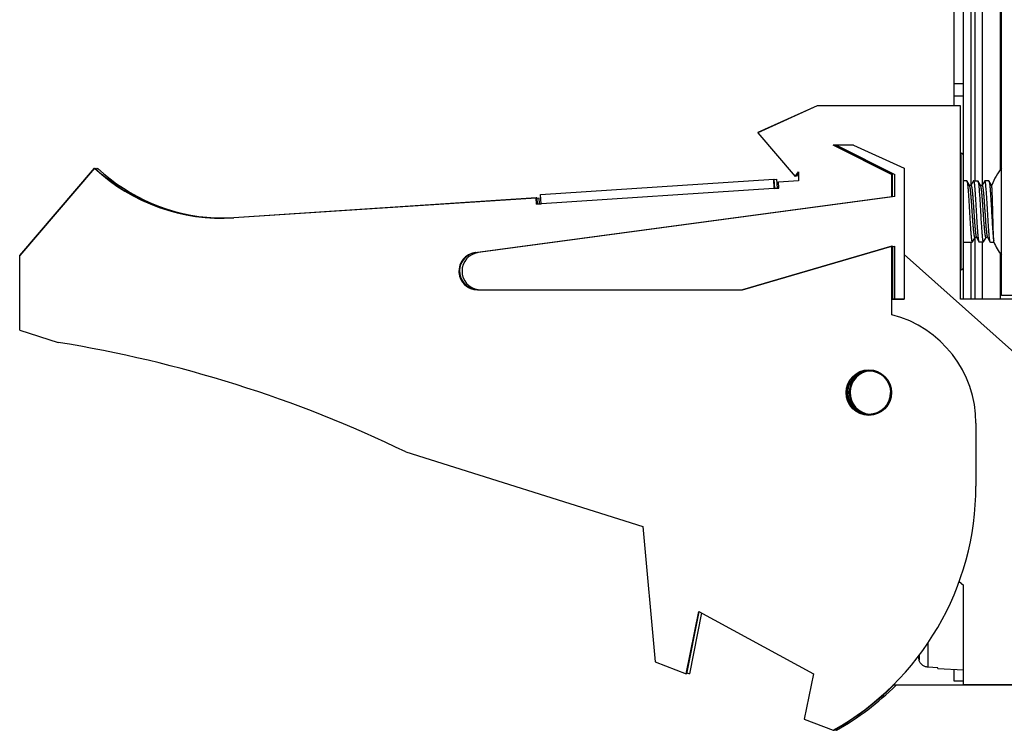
# Model space of a CAD drawing. Header units: inches. Extents: x 0 to 22, y 0 to 17.
# Tile 66 of 121: x 17.4 to 18.9, y 7.3 to 8.5. Entities that reach past the tile are written whole.
import ezdxf

# ---------------------------------------------------------------- set-up
doc = ezdxf.new("R2010")
doc.units = ezdxf.units.IN
doc.header["$LTSCALE"] = 1.21
doc.header["$MEASUREMENT"] = 0
doc.layers.get('0').update_dxf_attribs({"linetype": 'CONTINUOUS'})
doc.layers.add('DIMENSIONS', color=7, linetype='CONTINUOUS')
doc.styles.get("Standard").update_dxf_attribs({"font": 'txt', "width": 0.8})
doc.dimstyles.new('DIMSTYLE_2', dxfattribs={"dimtxt": 0.125, "dimasz": 0.18, "dimexe": 0.125, "dimexo": 0.0625, "dimgap": 0.0625, "dimtad": 0, "dimtih": 1, "dimtoh": 1, "dimzin": 4, "dimdsep": 46, "dimtxsty": 'STANDARD', "dimblk": '_FILLED', "dimblk1": '_FILLED', "dimblk2": '_FILLED', "dimcen": 0.09, "dimadec": 0, "dimazin": 0, "dimtp": 0.01, "dimtm": 0.01, "dimtfac": 1, "dimtofl": 0, "dimtmove": 0, "dimatfit": 3, "dimldrblk": '_FILLED', "dimfxl": 1, "dimtolj": 1, "dimtzin": 4, "dimarcsym": 0})

# ---------------------------------------------------------------- blocks, each defined once
blk = doc.blocks.new('_FILLED')
at = {"color": 0, "linetype": 'BYBLOCK'}
blk.add_solid([(0, 0), (-1, 0.1736), (-1, -0.1736)], dxfattribs=at)
blk = doc.blocks.new('*D53')
at = {"layer": 'DIMENSIONS', "color": 2, "linetype": 'CONTINUOUS'}
for p, q in [((19.0341, 12.4851), (20.5303, 12.4851)), ((20.4053, 12.4851), (20.4053, 10.0776)), ((20.4053, 7.4201), (20.4053, 9.8276)), ((18.9983, 7.4201), (20.5303, 7.4201))]:
    blk.add_line(p, q, dxfattribs=at)
at = {"layer": 'DIMENSIONS', "color": 2, "linetype": 'CONTINUOUS', "xscale": 0.18, "yscale": 0.18, "zscale": 0.18}
for p, rotation in [((20.4053, 12.4851), 90), ((20.4053, 7.4201), 270)]:
    blk.add_blockref('_FILLED', p, dxfattribs=dict(at, rotation=rotation))
at = {"layer": 'DIMENSIONS', "color": 2, "linetype": 'CONTINUOUS', "insert": (20.4053, 10.0151), "char_height": 0.125, "width": 1.225, "attachment_point": 2, "line_spacing_factor": 0.9}
blk.add_mtext('5.07{\\Ftxt.shx;\\W1.000000;\\H0.125000; }[128.7]', dxfattribs=at)

msp = doc.modelspace()

# ---------------------------------------------------------------- linework, layer by layer
at = {"color": 7, "linetype": 'CONTINUOUS'}
for p, q in [((18.8616, 8.3492), (18.8616, 12.4751)), ((18.8766, 8.0392), (18.8766, 12.4851)), ((18.9376, 8.0451), (18.9376, 12.0851)), ((18.9066, 8.677), (18.9066, 8.2221)), ((18.8766, 8.3651), (18.8616, 8.3651)), ((18.6416, 8.3494), (18.5466, 8.3064)), ((18.6416, 8.3492), (18.5466, 8.3062)), ((18.8616, 8.3494), (18.6416, 8.3494)), ((18.8716, 8.3492), (18.6416, 8.3492)), ((18.8716, 8.0392), (18.8716, 8.3492)), ((18.5466, 8.3064), (18.5467, 8.3063)), ((18.5466, 8.3062), (18.6066, 8.2362)), ((18.6998, 8.2862), (18.6676, 8.2862)), ((18.7616, 8.2392), (18.6676, 8.2862)), ((18.668, 8.2862), (18.7616, 8.2394)), ((18.7626, 8.2392), (18.6686, 8.2862)), ((18.6726, 8.2862), (18.7666, 8.2392)), ((18.6998, 8.2862), (18.7816, 8.2492)), ((18.8716, 8.2734), (18.8727, 8.2734)), ((17.3616, 8.1094), (17.4816, 8.2494)), ((17.4816, 8.2492), (17.3616, 8.1092)), ((17.4826, 8.2492), (17.4823, 8.2488)), ((17.4849, 8.2472), (17.4866, 8.2492)), ((18.6066, 8.2362), (18.6116, 8.2437)), ((18.6071, 8.2368), (18.6076, 8.2362)), ((18.6076, 8.2362), (18.6116, 8.2422)), ((18.6094, 8.2388), (18.6116, 8.2362)), ((18.6116, 8.2437), (18.6116, 8.2292)), ((18.7616, 8.2042), (18.7616, 8.2394)), ((18.7626, 8.2042), (18.7626, 8.2392)), ((18.7666, 8.2042), (18.7666, 8.2392)), ((18.7816, 8.2492), (18.7816, 8.0392)), ((18.1977, 8.2073), (18.5719, 8.2318)), ((18.1977, 8.2071), (18.5719, 8.2316)), ((18.5729, 8.2166), (18.5719, 8.2318)), ((18.5719, 8.2315), (18.5729, 8.2316)), ((18.5729, 8.2313), (18.5769, 8.2316)), ((18.5738, 8.2169), (18.5729, 8.2316)), ((18.5778, 8.2172), (18.5769, 8.2316)), ((18.5797, 8.2273), (18.6116, 8.2294)), ((18.6116, 8.2292), (18.5797, 8.2271)), ((18.5803, 8.2171), (18.5797, 8.2273)), ((18.8818, 8.2291), (18.8766, 8.2291)), ((18.8818, 8.2291), (18.882, 8.2289)), ((18.8865, 8.2212), (18.882, 8.2289)), ((18.8887, 8.2215), (18.8863, 8.2215)), ((18.8929, 8.2289), (18.8886, 8.2216)), ((18.8931, 8.2291), (18.8929, 8.2289)), ((18.8931, 8.2291), (18.8995, 8.2291)), ((18.8995, 8.2291), (18.8997, 8.2289)), ((18.9042, 8.2212), (18.8997, 8.2289)), ((18.9064, 8.2215), (18.904, 8.2215)), ((18.9106, 8.2289), (18.9063, 8.2216)), ((18.9108, 8.2291), (18.9106, 8.2289)), ((18.9172, 8.2291), (18.9108, 8.2291)), ((18.9172, 8.2291), (18.9174, 8.2289)), ((18.9219, 8.2212), (18.9174, 8.2289)), ((18.9223, 8.2215), (18.9217, 8.2215)), ((18.9223, 8.2202), (18.9219, 8.2212)), ((18.9223, 8.2187), (18.9223, 8.2223)), ((18.0926, 8.1139), (18.7616, 8.2042)), ((18.0936, 8.1139), (18.7626, 8.2042)), ((18.7666, 8.2042), (18.0976, 8.1139)), ((18.5803, 8.2171), (18.1912, 8.1916)), ((18.1987, 8.1921), (18.1977, 8.2073)), ((18.5728, 8.2168), (18.5803, 8.2173)), ((17.7052, 8.17), (18.1905, 8.2018)), ((18.1905, 8.2016), (17.7052, 8.1698)), ((18.1912, 8.1916), (18.1905, 8.2018)), ((18.1915, 8.2016), (18.1905, 8.2016)), ((18.1912, 8.1918), (18.1986, 8.1923)), ((18.1915, 8.2014), (18.1955, 8.2016)), ((18.1915, 8.2016), (18.1922, 8.1919)), ((18.1961, 8.1922), (18.1955, 8.2016)), ((18.5216, 8.0544), (18.7616, 8.1244)), ((18.7616, 8.1242), (18.5216, 8.0542)), ((18.7616, 8.0142), (18.7616, 8.1244)), ((18.7626, 8.1242), (18.7616, 8.1239)), ((18.7626, 8.1242), (18.7626, 8.0394)), ((18.7626, 8.123), (18.7666, 8.1242)), ((18.7666, 8.0394), (18.7666, 8.1242)), ((18.8766, 8.1307), (18.8906, 8.1307)), ((18.8906, 8.1307), (18.8909, 8.131)), ((18.8909, 8.131), (18.8951, 8.1383)), ((18.8974, 8.1383), (18.895, 8.1383)), ((18.8973, 8.1386), (18.9017, 8.1309)), ((18.902, 8.1307), (18.9017, 8.1309)), ((18.9083, 8.1307), (18.902, 8.1307)), ((18.9066, 8.1307), (18.9066, 8.0392)), ((18.9083, 8.1307), (18.9086, 8.131)), ((18.9086, 8.131), (18.9129, 8.1383)), ((18.9151, 8.1383), (18.9127, 8.1383)), ((18.915, 8.1386), (18.9194, 8.1309)), ((18.9197, 8.1307), (18.9194, 8.1309)), ((18.9197, 8.1307), (18.9252, 8.1307)), ((18.9252, 8.1307), (18.9252, 8.1331)), ((17.3616, 7.9892), (17.3616, 8.1094)), ((18.7816, 8.1108), (19.1626, 7.7702)), ((18.8727, 8.0864), (18.8716, 8.0864)), ((18.0966, 8.0544), (18.5216, 8.0544)), ((18.0966, 8.0542), (18.5216, 8.0542)), ((19.1256, 8.0451), (18.9376, 8.0451)), ((18.7816, 8.0394), (18.7616, 8.0394)), ((18.7616, 8.0392), (18.7816, 8.0392)), ((19.1676, 8.0392), (18.8716, 8.0392)), ((17.3616, 7.9892), (17.4236, 7.9697)), ((18.8966, 7.8399), (18.8966, 7.7392)), ((17.9816, 7.7939), (18.3616, 7.6742)), ((18.3616, 7.6742), (18.3816, 7.4572)), ((18.8697, 7.586), (18.8766, 7.5802)), ((18.8766, 7.4196), (18.8766, 7.5802)), ((18.4316, 7.438), (18.4516, 7.538)), ((18.4326, 7.438), (18.4525, 7.5375)), ((18.4561, 7.5355), (18.4366, 7.438)), ((18.4516, 7.538), (18.6356, 7.438)), ((18.3816, 7.4572), (18.4316, 7.438)), ((18.8353, 7.4476), (18.8195, 7.4485)), ((18.8353, 7.4466), (18.8353, 7.4476)), ((18.8353, 7.4466), (18.8766, 7.4442)), ((18.8616, 7.4261), (18.8616, 7.445)), ((18.4317, 7.4383), (18.4326, 7.438)), ((18.4329, 7.4394), (18.4366, 7.438)), ((18.6356, 7.438), (18.621, 7.3651)), ((18.8766, 7.4196), (18.7633, 7.4196)), ((18.8766, 7.4261), (18.8616, 7.4261)), ((18.9746, 7.4202), (18.8766, 7.4202)), ((18.8766, 7.4201), (18.9766, 7.4201)), ((18.9066, 7.4202), (18.9066, 7.4201)), ((18.621, 7.3651), (18.6676, 7.3472)), ((18.668, 7.3474), (18.6686, 7.3472)), ((18.6702, 7.3481), (18.6726, 7.3472))]:
    msp.add_line(p, q, dxfattribs=at)
at = {"color": 9, "linetype": 'CONTINUOUS'}
for p, q in [((18.8886, 8.677), (18.8886, 8.2216)), ((18.8946, 8.677), (18.8946, 8.2291)), ((18.9358, 8.2476), (18.9358, 8.677)), ((18.8616, 8.3851), (18.8766, 8.3851)), ((18.8727, 8.0864), (18.8727, 8.2734)), ((18.8886, 8.1307), (18.8886, 8.0392)), ((18.8946, 8.1374), (18.8946, 8.0392)), ((18.9358, 8.0392), (18.9358, 8.1122)), ((18.8195, 7.4873), (18.8195, 7.4485)), ((18.8052, 7.4674), (18.8052, 7.4602)), ((18.8886, 7.4202), (18.8886, 7.4201)), ((18.8946, 7.4202), (18.8946, 7.4201)), ((18.9358, 7.4201), (18.9358, 7.4202))]:
    msp.add_line(p, q, dxfattribs=at)
at = {"color": 7, "linetype": 'CONTINUOUS'}
for radius in [0.0365, 0.035]:
    msp.add_circle((18.7246, 7.8892), radius, dxfattribs=at)
for centre, radius, start, end in [((18.8727, 8.2695), 0.00394, 0, 90), ((19.0325, 8.1799), 0.1181, 143.488, 158.9605), ((17.6856, 8.4694), 0.3, 227.1666, 273.7467), ((17.6856, 8.4692), 0.3, 227.1666, 273.7467), ((17.6866, 8.4692), 0.3, 227.1666, 256.8149), ((17.6906, 8.4692), 0.3, 227.1666, 267.0823), ((19.0325, 8.1799), 0.1181, 204.6243, 216.5092), ((18.0966, 8.0842), 0.03, 97.6845, 270), ((18.0976, 8.0842), 0.03, 97.6845, 257.7202), ((18.1016, 8.0842), 0.03, 97.6845, 262.4184), ((18.0966, 8.0844), 0.03, 178.7634, 270), ((18.8727, 8.0903), 0.00394, 270, 360), ((18.7166, 7.8399), 0.18, 0, 75.5225), ((17.1003, 5.9697), 2.026, 64.2145, 80.8167), ((18.7256, 7.8892), 0.035, 88.8941, 258.4654), ((18.7296, 7.8892), 0.0365, 114.8351, 245.1648), ((18.7296, 7.8892), 0.035, 94.0986, 264.0155), ((18.7246, 7.8894), 0.035, 180.328, 359.672), ((18.4466, 7.7392), 0.45, 299.4136, 360), ((19.1069, 7.5422), 0.3127, 194.1623, 195.2119), ((18.4476, 7.7392), 0.45, 299.4136, 314.7453), ((18.4516, 7.7392), 0.45, 299.4136, 314.7453)]:
    msp.add_arc(centre, radius, start, end, dxfattribs=at)
for points, knots in [([(18.882, 8.2289), (18.882, 8.2289), (18.8821, 8.2288), (18.8821, 8.2286), (18.8822, 8.2284), (18.8823, 8.2281), (18.8824, 8.2277), (18.8826, 8.2271), (18.8827, 8.2264), (18.8828, 8.2256), (18.883, 8.2246), (18.8832, 8.2232), (18.8834, 8.2212), (18.8837, 8.2185), (18.8839, 8.2154), (18.8842, 8.212), (18.8844, 8.2084), (18.8847, 8.2044), (18.885, 8.2003), (18.8852, 8.1959), (18.8855, 8.1915), (18.8858, 8.1869), (18.886, 8.1822), (18.8863, 8.1776), (18.8866, 8.1729), (18.8868, 8.1683), (18.8871, 8.1639), (18.8874, 8.1595), (18.8877, 8.1554), (18.8879, 8.1514), (18.8882, 8.1478), (18.8884, 8.1444), (18.8887, 8.1418), (18.8889, 8.1399), (18.889, 8.1385), (18.8891, 8.1373), (18.8893, 8.1362), (18.8894, 8.1352), (18.8895, 8.1343), (18.8897, 8.1334), (18.8898, 8.1327), (18.8899, 8.1321), (18.89, 8.1317), (18.8901, 8.1314), (18.8902, 8.1312), (18.8903, 8.1311), (18.8903, 8.1309), (18.8904, 8.1308), (18.8905, 8.1308), (18.8905, 8.1307), (18.8906, 8.1307), (18.8906, 8.1307)], [0, 0, 0, 0, 0.001433, 0.003122, 0.005071, 0.007284, 0.012509, 0.018802, 0.026158, 0.034565, 0.044007, 0.054465, 0.078335, 0.105969, 0.137126, 0.171534, 0.208885, 0.248844, 0.29105, 0.335124, 0.380666, 0.427268, 0.474509, 0.521962, 0.5692, 0.615796, 0.661331, 0.705393, 0.747584, 0.787525, 0.824856, 0.859244, 0.890383, 0.904647, 0.917998, 0.930405, 0.941842, 0.952283, 0.961706, 0.970091, 0.977424, 0.983696, 0.988904, 0.991108, 0.993047, 0.994728, 0.996165, 0.997382, 0.998409, 0.999269, 1, 1, 1, 1]), ([(18.895, 8.1383), (18.895, 8.1383), (18.8949, 8.1383), (18.8949, 8.1384), (18.8948, 8.1384), (18.8947, 8.1385), (18.8947, 8.1386), (18.8946, 8.1388), (18.8945, 8.1389), (18.8944, 8.1392), (18.8943, 8.1395), (18.8942, 8.14), (18.8941, 8.1406), (18.8939, 8.1413), (18.8938, 8.1421), (18.8937, 8.1429), (18.8935, 8.1439), (18.8934, 8.1453), (18.8931, 8.1472), (18.8929, 8.1498), (18.8926, 8.1526), (18.8923, 8.1557), (18.8921, 8.159), (18.8918, 8.1624), (18.8915, 8.1661), (18.8913, 8.1698), (18.891, 8.1737), (18.8907, 8.1776), (18.8905, 8.1815), (18.8902, 8.1854), (18.89, 8.1886), (18.8898, 8.1912), (18.8896, 8.1936), (18.8894, 8.1967), (18.8891, 8.2002), (18.8889, 8.2035), (18.8886, 8.2066), (18.8884, 8.2095), (18.8881, 8.2117), (18.888, 8.2134), (18.8878, 8.2145), (18.8877, 8.2156), (18.8876, 8.2165), (18.8874, 8.2174), (18.8873, 8.2182), (18.8871, 8.2189), (18.887, 8.2196), (18.8869, 8.2201), (18.8868, 8.2205), (18.8867, 8.2208), (18.8866, 8.2209), (18.8865, 8.2211), (18.8865, 8.2212), (18.8865, 8.2212)], [0, 0, 0, 0, 0.000845, 0.001803, 0.002912, 0.004197, 0.005683, 0.007397, 0.009358, 0.011574, 0.016784, 0.023035, 0.030324, 0.038645, 0.047988, 0.058333, 0.06966, 0.081945, 0.109276, 0.14009, 0.174119, 0.211066, 0.250607, 0.292391, 0.336048, 0.381187, 0.427408, 0.474299, 0.521442, 0.568418, 0.614809, 0.637656, 0.660202, 0.704193, 0.746392, 0.786422, 0.823927, 0.858576, 0.890064, 0.904536, 0.91812, 0.930787, 0.942508, 0.95326, 0.96302, 0.971768, 0.97949, 0.986173, 0.991813, 0.994243, 0.996415, 0.998332, 1, 1, 1, 1]), ([(18.8887, 8.2215), (18.8887, 8.2215), (18.8888, 8.2215), (18.8889, 8.2214), (18.8889, 8.2214), (18.889, 8.2213), (18.8891, 8.2212), (18.8891, 8.2211), (18.8892, 8.2209), (18.8893, 8.2207), (18.8894, 8.2203), (18.8895, 8.2198), (18.8897, 8.2192), (18.8898, 8.2185), (18.8899, 8.2178), (18.8901, 8.2169), (18.8902, 8.216), (18.8903, 8.215), (18.8905, 8.2139), (18.8906, 8.2123), (18.8909, 8.2101), (18.8911, 8.2073), (18.8914, 8.2042), (18.8917, 8.2009), (18.8919, 8.1974), (18.8922, 8.1938), (18.8925, 8.1901), (18.8927, 8.1862), (18.893, 8.1823), (18.8933, 8.1784), (18.8935, 8.1745), (18.8938, 8.1707), (18.8941, 8.1669), (18.8943, 8.1638), (18.8944, 8.1614), (18.8946, 8.1591), (18.8949, 8.1564), (18.8951, 8.1533), (18.8954, 8.1504), (18.8957, 8.1478), (18.8959, 8.1458), (18.896, 8.1443), (18.8962, 8.1434), (18.8963, 8.1425), (18.8964, 8.1417), (18.8966, 8.1409), (18.8967, 8.1403), (18.8968, 8.1398), (18.897, 8.1393), (18.8971, 8.139), (18.8972, 8.1388), (18.8972, 8.1387), (18.8973, 8.1386)], [0, 0, 0, 0, 0.000828, 0.001746, 0.002818, 0.004088, 0.005579, 0.007306, 0.009279, 0.011503, 0.016718, 0.022964, 0.030244, 0.03855, 0.04787, 0.058188, 0.069485, 0.081739, 0.094924, 0.109012, 0.13977, 0.173742, 0.210628, 0.250104, 0.291821, 0.335411, 0.380488, 0.426651, 0.473489, 0.520588, 0.567528, 0.613893, 0.65927, 0.703256, 0.724606, 0.745464, 0.785518, 0.823064, 0.85777, 0.889329, 0.917463, 0.93017, 0.941935, 0.952733, 0.962545, 0.971354, 0.979144, 0.985902, 0.991622, 0.996314, 0.998282, 1, 1, 1, 1]), ([(18.9017, 8.1309), (18.9017, 8.131), (18.9017, 8.1311), (18.9016, 8.1313), (18.9015, 8.1316), (18.9014, 8.1319), (18.9013, 8.1322), (18.9012, 8.1328), (18.901, 8.1335), (18.9009, 8.1343), (18.9008, 8.1352), (18.9006, 8.1363), (18.9005, 8.1374), (18.9003, 8.1391), (18.9001, 8.1414), (18.8998, 8.1445), (18.8996, 8.1479), (18.8993, 8.1516), (18.899, 8.1555), (18.8988, 8.1596), (18.8985, 8.164), (18.8982, 8.1685), (18.898, 8.173), (18.8977, 8.1777), (18.8974, 8.1823), (18.8972, 8.187), (18.8969, 8.1916), (18.8966, 8.196), (18.8964, 8.2004), (18.8961, 8.2045), (18.8958, 8.2084), (18.8956, 8.2121), (18.8953, 8.2155), (18.895, 8.2185), (18.8948, 8.2208), (18.8946, 8.2225), (18.8945, 8.2236), (18.8944, 8.2247), (18.8942, 8.2256), (18.8941, 8.2264), (18.894, 8.2271), (18.8938, 8.2277), (18.8937, 8.2281), (18.8936, 8.2284), (18.8936, 8.2286), (18.8935, 8.2288), (18.8934, 8.2289), (18.8933, 8.229), (18.8933, 8.2291), (18.8932, 8.2291), (18.8932, 8.2291), (18.8931, 8.2291)], [0, 0, 0, 0, 0.001476, 0.003212, 0.007461, 0.009979, 0.012762, 0.019126, 0.026546, 0.035011, 0.044503, 0.055005, 0.066497, 0.078955, 0.106661, 0.137883, 0.172342, 0.209731, 0.249712, 0.291926, 0.335995, 0.381522, 0.428098, 0.475304, 0.522714, 0.569902, 0.616443, 0.661918, 0.705917, 0.748044, 0.787923, 0.825195, 0.859528, 0.890614, 0.918174, 0.930553, 0.941962, 0.952378, 0.961779, 0.970149, 0.977472, 0.98374, 0.98895, 0.991159, 0.993108, 0.9948, 0.996245, 0.997456, 0.998457, 0.999284, 1, 1, 1, 1]), ([(18.8997, 8.2289), (18.8998, 8.2289), (18.8998, 8.2288), (18.8999, 8.2286), (18.8999, 8.2284), (18.9, 8.2281), (18.9001, 8.2277), (18.9003, 8.2271), (18.9004, 8.2264), (18.9005, 8.2256), (18.9007, 8.2246), (18.9009, 8.2232), (18.9011, 8.2212), (18.9014, 8.2185), (18.9016, 8.2154), (18.9019, 8.212), (18.9021, 8.2083), (18.9024, 8.2044), (18.9027, 8.2003), (18.903, 8.1959), (18.9032, 8.1915), (18.9035, 8.1869), (18.9038, 8.1822), (18.904, 8.1776), (18.9043, 8.1729), (18.9046, 8.1669), (18.905, 8.161), (18.9054, 8.1554), (18.9056, 8.1514), (18.9059, 8.1478), (18.9062, 8.1444), (18.9064, 8.1418), (18.9066, 8.1398), (18.9067, 8.1385), (18.9068, 8.1373), (18.907, 8.1362), (18.9071, 8.1352), (18.9072, 8.1343), (18.9074, 8.1334), (18.9075, 8.1327), (18.9076, 8.1321), (18.9077, 8.1317), (18.9078, 8.1314), (18.9079, 8.1312), (18.908, 8.1311), (18.908, 8.1309), (18.9081, 8.1308), (18.9082, 8.1308), (18.9083, 8.1307), (18.9083, 8.1307), (18.9083, 8.1307)], [0, 0, 0, 0, 0.001436, 0.003129, 0.005082, 0.007299, 0.01253, 0.01883, 0.026191, 0.034603, 0.044049, 0.054511, 0.078387, 0.106025, 0.137186, 0.171597, 0.20895, 0.248911, 0.291118, 0.335191, 0.380732, 0.427331, 0.474569, 0.522019, 0.569252, 0.615844, 0.705431, 0.747617, 0.787552, 0.824878, 0.859262, 0.890398, 0.90466, 0.918008, 0.930414, 0.941848, 0.952287, 0.961706, 0.970089, 0.977421, 0.983692, 0.9889, 0.991105, 0.993045, 0.994728, 0.996167, 0.997385, 0.998411, 0.999269, 1, 1, 1, 1]), ([(18.9127, 8.1383), (18.9127, 8.1383), (18.9127, 8.1383), (18.9126, 8.1384), (18.9125, 8.1384), (18.9125, 8.1385), (18.9124, 8.1386), (18.9123, 8.1388), (18.9123, 8.1389), (18.9122, 8.1392), (18.912, 8.1395), (18.9119, 8.14), (18.9118, 8.1406), (18.9117, 8.1413), (18.9115, 8.1421), (18.9114, 8.1429), (18.9113, 8.1439), (18.9111, 8.1449), (18.911, 8.146), (18.9108, 8.1476), (18.9106, 8.1498), (18.9103, 8.1526), (18.9101, 8.1557), (18.9098, 8.159), (18.9095, 8.1624), (18.9093, 8.1661), (18.9089, 8.1711), (18.9085, 8.1763), (18.9082, 8.1815), (18.9079, 8.1854), (18.9077, 8.1892), (18.9074, 8.193), (18.9071, 8.1967), (18.9069, 8.2002), (18.9066, 8.2035), (18.9063, 8.2066), (18.9061, 8.2095), (18.9058, 8.2121), (18.9056, 8.2144), (18.9053, 8.2162), (18.9051, 8.2174), (18.905, 8.2182), (18.9049, 8.2189), (18.9047, 8.2196), (18.9046, 8.2201), (18.9045, 8.2206), (18.9044, 8.2209), (18.9043, 8.2211), (18.9042, 8.2212), (18.9042, 8.2212)], [0, 0, 0, 0, 0.000847, 0.001805, 0.002913, 0.004197, 0.005684, 0.0074, 0.009361, 0.011579, 0.01679, 0.023039, 0.030327, 0.038646, 0.047985, 0.058327, 0.069651, 0.081933, 0.095145, 0.109259, 0.140069, 0.174093, 0.211034, 0.250568, 0.292346, 0.335996, 0.381129, 0.47423, 0.521368, 0.568341, 0.614729, 0.66012, 0.70411, 0.746309, 0.786341, 0.82385, 0.858503, 0.889996, 0.918058, 0.942452, 0.953208, 0.962973, 0.971727, 0.979456, 0.986147, 0.991794, 0.996404, 0.998327, 1, 1, 1, 1]), ([(18.9064, 8.2215), (18.9065, 8.2215), (18.9065, 8.2215), (18.9066, 8.2214), (18.9067, 8.2214), (18.9067, 8.2213), (18.9068, 8.2212), (18.9069, 8.2211), (18.9069, 8.2209), (18.907, 8.2207), (18.9071, 8.2203), (18.9073, 8.2198), (18.9074, 8.2192), (18.9075, 8.2185), (18.9077, 8.2178), (18.9078, 8.2169), (18.9079, 8.216), (18.908, 8.215), (18.9082, 8.2139), (18.9084, 8.2123), (18.9086, 8.2101), (18.9089, 8.2072), (18.9091, 8.2042), (18.9094, 8.2009), (18.9097, 8.1974), (18.9099, 8.1944), (18.91, 8.192), (18.9102, 8.1894), (18.9104, 8.1862), (18.9107, 8.1823), (18.911, 8.1784), (18.9113, 8.1745), (18.9115, 8.1707), (18.9118, 8.1669), (18.912, 8.1632), (18.9123, 8.1597), (18.9126, 8.1564), (18.9128, 8.1533), (18.9131, 8.1504), (18.9134, 8.1478), (18.9136, 8.1455), (18.9138, 8.1437), (18.914, 8.1425), (18.9142, 8.1417), (18.9143, 8.1409), (18.9144, 8.1403), (18.9146, 8.1397), (18.9147, 8.1393), (18.9148, 8.139), (18.9149, 8.1388), (18.915, 8.1387), (18.915, 8.1386)], [0, 0, 0, 0, 0.000836, 0.001768, 0.002854, 0.00413, 0.005622, 0.007347, 0.009318, 0.011541, 0.016755, 0.023002, 0.030282, 0.03859, 0.047913, 0.058235, 0.069536, 0.081794, 0.094984, 0.109077, 0.139846, 0.173827, 0.210723, 0.250208, 0.291935, 0.335535, 0.357918, 0.380622, 0.426794, 0.47364, 0.520745, 0.56769, 0.614058, 0.659436, 0.703422, 0.745627, 0.785676, 0.823215, 0.85791, 0.889455, 0.917574, 0.942028, 0.952818, 0.962622, 0.971421, 0.9792, 0.985947, 0.991654, 0.99633, 0.99829, 1, 1, 1, 1]), ([(18.9194, 8.1309), (18.9194, 8.131), (18.9194, 8.1311), (18.9193, 8.1312), (18.9192, 8.1314), (18.9191, 8.1317), (18.919, 8.1322), (18.9189, 8.1328), (18.9188, 8.1335), (18.9186, 8.1343), (18.9185, 8.1352), (18.9184, 8.1363), (18.9182, 8.1374), (18.918, 8.1391), (18.9178, 8.1414), (18.9176, 8.1445), (18.9173, 8.1479), (18.917, 8.1515), (18.9167, 8.1555), (18.9165, 8.1596), (18.9162, 8.164), (18.916, 8.1684), (18.9157, 8.173), (18.9154, 8.1777), (18.9152, 8.1823), (18.9149, 8.187), (18.9146, 8.1915), (18.9143, 8.196), (18.9141, 8.2003), (18.9138, 8.2045), (18.9136, 8.2084), (18.9133, 8.2121), (18.913, 8.2155), (18.9127, 8.2185), (18.9125, 8.2208), (18.9123, 8.2225), (18.9122, 8.2236), (18.9121, 8.2247), (18.9119, 8.2256), (18.9118, 8.2264), (18.9117, 8.2271), (18.9116, 8.2277), (18.9114, 8.2281), (18.9113, 8.2284), (18.9113, 8.2286), (18.9112, 8.2288), (18.9111, 8.2289), (18.9111, 8.229), (18.911, 8.2291), (18.9109, 8.2291), (18.9109, 8.2291), (18.9108, 8.2291)], [0, 0, 0, 0, 0.001469, 0.003192, 0.005175, 0.007422, 0.01271, 0.019062, 0.026471, 0.034926, 0.04441, 0.054904, 0.066388, 0.078837, 0.106529, 0.137738, 0.172188, 0.20957, 0.249547, 0.29176, 0.335829, 0.381359, 0.42794, 0.475153, 0.522571, 0.569769, 0.616321, 0.661807, 0.705818, 0.747957, 0.787847, 0.825131, 0.859475, 0.890572, 0.918143, 0.930527, 0.941941, 0.952361, 0.961765, 0.970137, 0.977462, 0.983731, 0.98894, 0.991149, 0.993097, 0.994788, 0.996232, 0.997445, 0.998449, 0.99928, 1, 1, 1, 1]), ([(18.9174, 8.2289), (18.9175, 8.2289), (18.9175, 8.2288), (18.9176, 8.2286), (18.9177, 8.2283), (18.9178, 8.2279), (18.9179, 8.2275), (18.918, 8.2271), (18.9181, 8.2267), (18.9182, 8.2261), (18.9183, 8.2253), (18.9185, 8.2241), (18.9187, 8.2224), (18.9189, 8.2206), (18.919, 8.219), (18.9192, 8.2172), (18.9194, 8.2148), (18.9196, 8.2118), (18.9199, 8.2085), (18.9201, 8.205), (18.9203, 8.2013), (18.9205, 8.1981), (18.9207, 8.1955), (18.9209, 8.1928), (18.9211, 8.1894), (18.9213, 8.1852), (18.9215, 8.181), (18.9218, 8.1769), (18.922, 8.1727), (18.9223, 8.1686), (18.9225, 8.1645), (18.9228, 8.1594), (18.9231, 8.1545), (18.9235, 8.1498), (18.9237, 8.1466), (18.9239, 8.1437), (18.9242, 8.141), (18.9244, 8.1386), (18.9246, 8.1367), (18.9248, 8.1354), (18.9249, 8.1346), (18.925, 8.1338), (18.9251, 8.1333), (18.9252, 8.1331)], [0, 0, 0, 0, 0.001316, 0.002843, 0.006544, 0.01112, 0.016579, 0.019639, 0.022918, 0.030131, 0.038208, 0.047135, 0.067479, 0.091025, 0.103949, 0.11761, 0.147048, 0.17913, 0.213626, 0.250284, 0.28884, 0.329013, 0.349615, 0.370512, 0.413036, 0.456276, 0.49992, 0.543649, 0.587146, 0.630097, 0.672188, 0.713115, 0.790295, 0.82599, 0.859406, 0.890305, 0.918463, 0.943681, 0.965776, 0.975601, 0.98459, 0.992727, 1, 1, 1, 1]), ([(18.9252, 8.1331), (18.9251, 8.1335), (18.9251, 8.1345), (18.925, 8.1361), (18.9249, 8.1379), (18.9248, 8.1407), (18.9246, 8.1447), (18.9244, 8.1499), (18.9243, 8.1557), (18.9241, 8.162), (18.9239, 8.1687), (18.9237, 8.1755), (18.9236, 8.1812), (18.9235, 8.1858), (18.9234, 8.1892), (18.9233, 8.1925), (18.9232, 8.1957), (18.9231, 8.1988), (18.923, 8.2026), (18.9229, 8.2062), (18.9227, 8.2096), (18.9227, 8.2119), (18.9226, 8.2139), (18.9225, 8.2157), (18.9224, 8.2173), (18.9223, 8.2183), (18.9223, 8.2187)], [0, 0, 0, 0, 0.015851, 0.034311, 0.055322, 0.07878, 0.132477, 0.194241, 0.262851, 0.336979, 0.415091, 0.495415, 0.57615, 0.616103, 0.655467, 0.693997, 0.731444, 0.767573, 0.802175, 0.865976, 0.894779, 0.921251, 0.945196, 0.966413, 0.984719, 1, 1, 1, 1]), ([(18.8195, 7.4485), (18.8187, 7.4485), (18.817, 7.4488), (18.8147, 7.4495), (18.8124, 7.4505), (18.8104, 7.452), (18.8086, 7.4537), (18.8071, 7.4556), (18.806, 7.4578), (18.8054, 7.4594), (18.8052, 7.4602)], [0, 0, 0, 0, 0.124998, 0.249995, 0.374993, 0.499992, 0.624992, 0.749993, 0.874995, 1, 1, 1, 1])]:
    msp.add_open_spline(points, degree=3, knots=knots, dxfattribs=at)

# ---------------------------------------------------------------- dimensions: what is measured, and where the dimension line sits
at = {"layer": 'DIMENSIONS', "color": 2, "linetype": 'CONTINUOUS'}
dim = msp.add_linear_dim(base=(20.4053228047, 7.4201123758), p1=(18.9716169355, 12.4851123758), p2=(18.935813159, 7.4201123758), angle=270, dimstyle='DIMSTYLE_2', dxfattribs=at)
dim.commit()
dim.dimension.update_dxf_attribs({"geometry": '*D53', "text_midpoint": (20.4053228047, 9.9526123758), "dimtype": 160})

doc.saveas('drawing.dxf')
